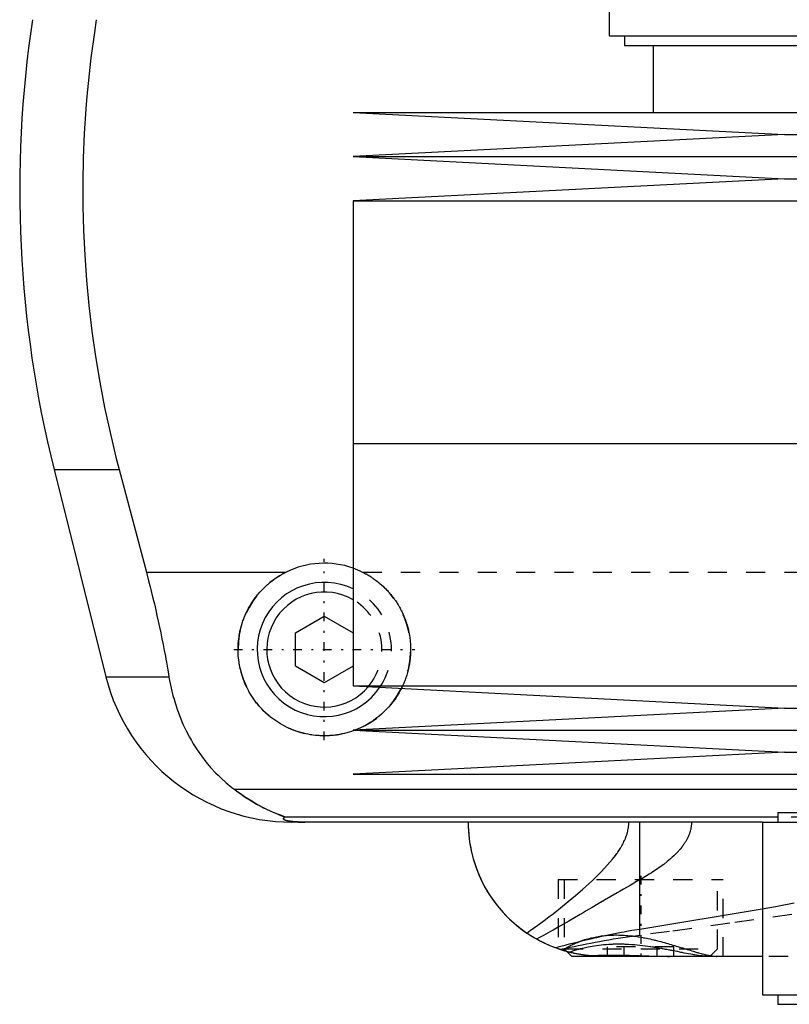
# Model space of a CAD drawing. Extents: x -90 to 90, y -144 to 599.
# Tile 2 of 10: x -62 to -22, y -70 to -18. Entities that reach past the tile are written whole.
import ezdxf

# ---------------------------------------------------------------- set-up
doc = ezdxf.new("R2010")
doc.units = 0
doc.linetypes.add('CENTER', pattern=[1.5, 0.45, -0.5, 0.05, -0.5])
doc.linetypes.add('DASHED', pattern=[2, 1, -1])
for name, color, linetype in [('AM_0', 7, 'CONTINUOUS'), ('AM_3', 7, 'DASHED'), ('AM_7', 7, 'CENTER')]:
    doc.layers.add(name, color=color, linetype=linetype)

msp = doc.modelspace()

# ---------------------------------------------------------------- linework, layer by layer
at = {"layer": 'AM_0', "color": 7, "linetype": 'CONTINUOUS'}
for p, q in [((-31.65, -10), (-31.65, -19)), ((-31.65, -19), (31.65, -19)), ((-30.85, -19), (-30.85, -19.5)), ((-30.85, -19.5), (30.85, -19.5)), ((-29.35, -19.5), (-29.35, -23)), ((-45, -23), (-22.5, -24.15)), ((-45, -23), (45, -23)), ((-22.5, -24.15), (-45, -25.3)), ((-22.5, -24.15), (22.5, -24.15)), ((-45, -25.3), (-22.5, -26.45)), ((-45, -25.3), (45, -25.3)), ((-22.5, -26.45), (-45, -27.6)), ((-22.5, -26.45), (22.5, -26.45)), ((-45, -27.6), (-45, -40.25)), ((-45, -27.6), (45, -27.6)), ((-45, -40.25), (0, -40.25)), ((-45, -40.25), (-45, -52.9)), ((-45, -40.25), (45, -40.25)), ((-60.596, -41.616), (-57.893, -52.426)), ((-60.596, -41.616), (-57.2, -41.616)), ((-57.2, -41.616), (-55.781, -46.968)), ((-55.781, -46.968), (-48.498, -46.968)), ((-48, -50.134), (-46.5, -49.268)), ((-46.5, -49.268), (-45, -50.134)), ((-48, -51.866), (-48, -50.134)), ((-46.5, -52.732), (-48, -51.866)), ((-45, -51.866), (-46.5, -52.732)), ((-57.893, -52.426), (-54.602, -52.426)), ((-45, -52.9), (-22.5, -54.05)), ((-45, -52.9), (45, -52.9)), ((-22.5, -54.05), (-45, -55.2)), ((-22.5, -54.05), (22.5, -54.05)), ((-45, -55.2), (-22.5, -56.35)), ((-45, -55.2), (45, -55.2)), ((-22.5, -56.35), (-45, -57.5)), ((-22.5, -56.35), (22.5, -56.35)), ((-45, -57.5), (45, -57.5)), ((-21.35, -58.307), (-51.173, -58.307)), ((-22.85, -59.5), (-22.85, -60)), ((-22.85, -59.5), (7.005, -59.5)), ((-22.85, -59.746), (-48.569, -59.746)), ((-23.65, -60), (-48.192, -60)), ((-30.043, -65.574), (-30.043, -60)), ((-23.65, -60), (-23.65, -69)), ((-23.65, -60), (-7.008, -60)), ((-30.043, -65.574), (-23.662, -64.515)), ((-34.069, -66.687), (-34.225, -66.637)), ((-33.848, -66.752), (-33.6, -67)), ((-23.682, -67), (-33.6, -67)), ((-23.65, -69), (-7.008, -69)), ((-22.85, -69), (-22.85, -69.5)), ((-22.85, -69.5), (7.005, -69.5))]:
    msp.add_line(p, q, dxfattribs=at)
for points in [[(-58.394, -18.159, 0), (-58.495, -18.825, 0), (-58.674, -20.156, 0), (-58.821, -21.482, 0), (-58.882, -22.142, 0), (-58.935, -22.799, 0), (-59.018, -24.102, 0), (-59.071, -25.384, 0), (-59.094, -26.642, 0), (-59.089, -27.883, 0), (-59.057, -29.149, 0), (-59.03, -29.791, 0), (-58.995, -30.438, 0), (-58.902, -31.746, 0), (-58.777, -33.067, 0), (-58.62, -34.395, 0), (-58.431, -35.726, 0), (-58.21, -37.055, 0), (-58.088, -37.717, 0), (-57.958, -38.376, 0), (-57.676, -39.685, 0), (-57.366, -40.978, 0), (-57.2, -41.616, 0)], [(-55.781, -46.968, 0), (-55.741, -47.12, 0), (-55.662, -47.424, 0), (-55.585, -47.726, 0), (-55.547, -47.877, 0), (-55.51, -48.027, 0), (-55.436, -48.327, 0), (-55.365, -48.626, 0), (-55.296, -48.924, 0), (-55.227, -49.223, 0), (-55.161, -49.525, 0), (-55.128, -49.676, 0), (-55.095, -49.827, 0), (-55.031, -50.131, 0), (-54.968, -50.435, 0), (-54.907, -50.741, 0), (-54.848, -51.047, 0), (-54.79, -51.353, 0), (-54.762, -51.506, 0), (-54.735, -51.66, 0), (-54.68, -51.966, 0), (-54.628, -52.273, 0), (-54.602, -52.426, 0)], [(-44.898, -55.205, 0), (-44.959, -55.228, 0), (-45.081, -55.27, 0), (-45.204, -55.309, 0), (-45.266, -55.328, 0), (-45.329, -55.345, 0), (-45.454, -55.377, 0), (-45.58, -55.405, 0), (-45.706, -55.429, 0), (-45.833, -55.45, 0), (-45.959, -55.467, 0), (-46.022, -55.475, 0), (-46.086, -55.481, 0), (-46.212, -55.491, 0), (-46.337, -55.497, 0), (-46.461, -55.5, 0), (-46.586, -55.499, 0), (-46.71, -55.495, 0), (-46.773, -55.492, 0), (-46.836, -55.487, 0), (-46.962, -55.476, 0), (-47.089, -55.461, 0), (-47.152, -55.453, 0), (-47.215, -55.443, 0), (-47.342, -55.421, 0), (-47.468, -55.395, 0), (-47.531, -55.38, 0), (-47.594, -55.365, 0), (-47.718, -55.332, 0), (-47.843, -55.295, 0), (-47.966, -55.255, 0), (-48.087, -55.211, 0), (-48.208, -55.163, 0), (-48.267, -55.138, 0), (-48.326, -55.113, 0), (-48.444, -55.059, 0), (-48.559, -55.001, 0), (-48.672, -54.941, 0), (-48.783, -54.878, 0), (-48.892, -54.812, 0), (-48.945, -54.778, 0), (-48.998, -54.743, 0), (-49.102, -54.671, 0), (-49.203, -54.597, 0), (-49.302, -54.521, 0), (-49.397, -54.443, 0), (-49.49, -54.363, 0), (-49.535, -54.322, 0), (-49.579, -54.281, 0), (-49.666, -54.198, 0), (-49.75, -54.113, 0), (-49.832, -54.024, 0), (-49.913, -53.933, 0), (-49.992, -53.838, 0), (-50.03, -53.79, 0), (-50.068, -53.742, 0), (-50.143, -53.642, 0), (-50.214, -53.54, 0), (-50.283, -53.436, 0), (-50.35, -53.33, 0), (-50.414, -53.221, 0), (-50.444, -53.166, 0), (-50.474, -53.111, 0), (-50.532, -52.998, 0), (-50.587, -52.884, 0), (-50.613, -52.826, 0), (-50.638, -52.768, 0), (-50.686, -52.651, 0), (-50.731, -52.532, 0), (-50.752, -52.472, 0), (-50.773, -52.412, 0), (-50.811, -52.291, 0), (-50.845, -52.17, 0), (-50.876, -52.047, 0), (-50.904, -51.924, 0), (-50.928, -51.8, 0), (-50.939, -51.739, 0), (-50.949, -51.677, 0), (-50.966, -51.553, 0), (-50.979, -51.429, 0), (-50.99, -51.306, 0), (-50.996, -51.183, 0), (-51, -51.061, 0), (-51, -51, 0), (-51, -50.94, 0), (-50.996, -50.817, 0), (-50.99, -50.694, 0), (-50.979, -50.569, 0), (-50.966, -50.444, 0), (-50.948, -50.319, 0), (-50.938, -50.256, 0), (-50.927, -50.193, 0), (-50.902, -50.067, 0), (-50.874, -49.942, 0), (-50.842, -49.816, 0), (-50.806, -49.692, 0), (-50.766, -49.568, 0), (-50.745, -49.506, 0), (-50.723, -49.445, 0), (-50.676, -49.323, 0), (-50.625, -49.203, 0), (-50.572, -49.084, 0), (-50.514, -48.966, 0), (-50.454, -48.851, 0), (-50.422, -48.794, 0), (-50.39, -48.737, 0), (-50.323, -48.626, 0), (-50.253, -48.517, 0), (-50.217, -48.463, 0), (-50.18, -48.41, 0), (-50.104, -48.306, 0), (-50.026, -48.204, 0), (-49.986, -48.155, 0), (-49.946, -48.106, 0), (-49.863, -48.01, 0), (-49.778, -47.917, 0), (-49.692, -47.828, 0), (-49.603, -47.741, 0), (-49.511, -47.656, 0), (-49.464, -47.614, 0), (-49.416, -47.573, 0), (-49.318, -47.491, 0), (-49.217, -47.413, 0), (-49.113, -47.336, 0), (-49.007, -47.263, 0), (-48.898, -47.192, 0), (-48.842, -47.158, 0), (-48.786, -47.124, 0), (-48.673, -47.059, 0), (-48.557, -46.998, 0), (-48.498, -46.968, 0)], [(-54.602, -52.426, 0), (-54.568, -52.624, 0), (-54.487, -53.017, 0), (-54.393, -53.404, 0), (-54.34, -53.595, 0), (-54.284, -53.785, 0), (-54.161, -54.159, 0), (-54.024, -54.526, 0), (-53.873, -54.885, 0), (-53.708, -55.236, 0), (-53.529, -55.579, 0), (-53.435, -55.747, 0), (-53.337, -55.912, 0), (-53.131, -56.236, 0), (-52.912, -56.55, 0), (-52.68, -56.852, 0), (-52.435, -57.144, 0), (-52.177, -57.424, 0), (-52.043, -57.559, 0), (-51.906, -57.692, 0), (-51.622, -57.947, 0), (-51.326, -58.19, 0), (-51.173, -58.307, 0)], [(-42.483, -53.029, 0), (-42.526, -53.111, 0), (-42.616, -53.272, 0), (-42.712, -53.429, 0), (-42.762, -53.506, 0), (-42.814, -53.581, 0), (-42.921, -53.728, 0), (-43.033, -53.869, 0), (-43.15, -54.005, 0), (-43.271, -54.134, 0), (-43.396, -54.258, 0), (-43.46, -54.318, 0), (-43.526, -54.377, 0), (-43.664, -54.494, 0), (-43.807, -54.605, 0), (-43.957, -54.712, 0), (-44.112, -54.814, 0), (-44.272, -54.91, 0), (-44.354, -54.955, 0), (-44.437, -54.999, 0), (-44.606, -55.082, 0), (-44.779, -55.158, 0), (-44.867, -55.193, 0)], [(-51.173, -58.307, 0), (-51.062, -58.391, 0), (-50.845, -58.549, 0), (-50.632, -58.694, 0), (-50.529, -58.762, 0), (-50.427, -58.828, 0), (-50.228, -58.949, 0), (-50.037, -59.06, 0), (-49.854, -59.159, 0), (-49.681, -59.249, 0), (-49.517, -59.329, 0), (-49.439, -59.366, 0), (-49.364, -59.401, 0), (-49.221, -59.464, 0), (-49.09, -59.52, 0), (-48.964, -59.571, 0), (-48.894, -59.599, 0), (-48.875, -59.606, 0), (-48.856, -59.614, 0), (-48.847, -59.618, 0), (-48.838, -59.621, 0), (-48.82, -59.628, 0), (-48.802, -59.635, 0), (-48.785, -59.642, 0), (-48.768, -59.649, 0), (-48.751, -59.655, 0), (-48.743, -59.658, 0), (-48.735, -59.662, 0), (-48.719, -59.668, 0), (-48.704, -59.674, 0), (-48.697, -59.677, 0), (-48.69, -59.68, 0), (-48.676, -59.685, 0), (-48.662, -59.691, 0), (-48.656, -59.693, 0), (-48.65, -59.696, 0), (-48.638, -59.701, 0), (-48.627, -59.706, 0), (-48.616, -59.711, 0), (-48.607, -59.715, 0), (-48.598, -59.719, 0), (-48.594, -59.721, 0), (-48.59, -59.723, 0), (-48.584, -59.727, 0), (-48.578, -59.73, 0), (-48.574, -59.733, 0), (-48.57, -59.736, 0), (-48.568, -59.739, 0), (-48.567, -59.74, 0), (-48.567, -59.741, 0), (-48.567, -59.743, 0), (-48.568, -59.745, 0), (-48.569, -59.746, 0)], [(-48.569, -59.746, 0), (-48.581, -59.754, 0), (-48.601, -59.769, 0), (-48.617, -59.784, 0), (-48.623, -59.792, 0), (-48.628, -59.799, 0), (-48.633, -59.815, 0), (-48.633, -59.83, 0), (-48.627, -59.844, 0), (-48.615, -59.859, 0), (-48.597, -59.874, 0), (-48.585, -59.881, 0), (-48.571, -59.888, 0), (-48.536, -59.903, 0), (-48.489, -59.918, 0), (-48.428, -59.933, 0), (-48.351, -59.948, 0), (-48.298, -59.957, 0), (-48.282, -59.959, 0), (-48.265, -59.961, 0), (-48.257, -59.963, 0), (-48.248, -59.964, 0), (-48.229, -59.966, 0), (-48.209, -59.968, 0), (-48.198, -59.97, 0), (-48.187, -59.971, 0), (-48.164, -59.973, 0), (-48.14, -59.975, 0), (-48.128, -59.977, 0), (-48.115, -59.978, 0), (-48.088, -59.98, 0), (-48.06, -59.982, 0), (-48.03, -59.984, 0), (-47.999, -59.987, 0), (-47.967, -59.989, 0), (-47.95, -59.989, 0), (-47.933, -59.99, 0), (-47.911, -59.991, 0), (-47.904, -59.992, 0), (-47.898, -59.992, 0), (-47.894, -59.992, 0), (-47.891, -59.992, 0), (-47.884, -59.993, 0), (-47.877, -59.993, 0), (-47.87, -59.993, 0), (-47.863, -59.994, 0), (-47.856, -59.994, 0), (-47.852, -59.994, 0), (-47.849, -59.994, 0), (-47.842, -59.994, 0), (-47.834, -59.995, 0), (-47.827, -59.995, 0), (-47.82, -59.995, 0), (-47.812, -59.995, 0), (-47.809, -59.996, 0), (-47.805, -59.996, 0), (-47.798, -59.996, 0), (-47.791, -59.996, 0), (-47.783, -59.996, 0), (-47.775, -59.997, 0), (-47.767, -59.997, 0), (-47.763, -59.997, 0), (-47.759, -59.997, 0), (-47.751, -59.997, 0), (-47.743, -59.997, 0), (-47.734, -59.998, 0), (-47.726, -59.998, 0), (-47.717, -59.998, 0), (-47.713, -59.998, 0), (-47.708, -59.998, 0), (-47.7, -59.998, 0), (-47.691, -59.999, 0), (-47.687, -59.999, 0), (-47.682, -59.999, 0), (-47.674, -59.999, 0), (-47.665, -59.999, 0), (-47.661, -59.999, 0), (-47.657, -59.999, 0), (-47.648, -59.999, 0), (-47.64, -59.999, 0), (-47.631, -59.999, 0), (-47.622, -60, 0), (-47.612, -60, 0), (-47.608, -60, 0), (-47.603, -60, 0), (-47.594, -60, 0), (-47.584, -60, 0), (-47.575, -60, 0), (-47.565, -60, 0), (-47.556, -60, 0), (-47.551, -60, 0), (-47.546, -60, 0), (-47.537, -60, 0), (-47.528, -60, 0), (-47.523, -60, 0)], [(-39, -60, 0), (-38.998, -60.17, 0), (-38.981, -60.514, 0), (-38.947, -60.862, 0), (-38.923, -61.037, 0), (-38.894, -61.212, 0), (-38.823, -61.564, 0), (-38.733, -61.916, 0), (-38.623, -62.266, 0), (-38.494, -62.614, 0), (-38.344, -62.958, 0), (-38.262, -63.128, 0), (-38.175, -63.297, 0), (-37.986, -63.629, 0), (-37.777, -63.954, 0), (-37.548, -64.269, 0), (-37.299, -64.574, 0), (-37.031, -64.867, 0), (-36.89, -65.009, 0), (-36.744, -65.148, 0), (-36.438, -65.414, 0), (-36.114, -65.664, 0), (-35.945, -65.783, 0)], [(-39, -60, 0), (-38.997, -60.207, 0), (-38.972, -60.625, 0), (-38.921, -61.048, 0), (-38.885, -61.261, 0), (-38.843, -61.475, 0), (-38.737, -61.901, 0), (-38.602, -62.326, 0), (-38.438, -62.747, 0), (-38.245, -63.162, 0), (-38.023, -63.567, 0), (-37.901, -63.766, 0), (-37.771, -63.962, 0), (-37.49, -64.343, 0), (-37.18, -64.708, 0), (-36.842, -65.055, 0), (-36.476, -65.382, 0), (-36.083, -65.686, 0), (-35.877, -65.829, 0), (-35.664, -65.965, 0), (-35.22, -66.216, 0), (-34.742, -66.441, 0), (-34.484, -66.545, 0)], [(-34.484, -66.545, 0), (-34.377, -66.518, 0), (-34.16, -66.464, 0), (-33.939, -66.409, 0), (-33.827, -66.381, 0), (-33.715, -66.353, 0), (-33.486, -66.296, 0), (-33.253, -66.239, 0), (-33.017, -66.181, 0), (-32.777, -66.124, 0), (-32.533, -66.066, 0), (-32.41, -66.037, 0), (-32.286, -66.009, 0), (-32.035, -65.952, 0), (-31.78, -65.897, 0), (-31.522, -65.842, 0), (-31.261, -65.789, 0), (-30.996, -65.738, 0), (-30.862, -65.713, 0), (-30.728, -65.688, 0), (-30.456, -65.641, 0), (-30.181, -65.595, 0), (-30.043, -65.574, 0)], [(-34.299, -66.612, 0), (-34.347, -66.595, 0), (-34.441, -66.56, 0), (-34.536, -66.524, 0), (-34.583, -66.506, 0), (-34.63, -66.487, 0), (-34.724, -66.448, 0), (-34.817, -66.408, 0), (-34.91, -66.366, 0), (-35.003, -66.323, 0), (-35.095, -66.279, 0), (-35.141, -66.256, 0), (-35.187, -66.232, 0), (-35.278, -66.185, 0), (-35.369, -66.136, 0), (-35.459, -66.086, 0), (-35.549, -66.034, 0), (-35.638, -65.981, 0), (-35.682, -65.953, 0), (-35.726, -65.926, 0), (-35.814, -65.87, 0), (-35.901, -65.812, 0), (-35.945, -65.783, 0)], [(-32.725, -66.962, 0), (-32.775, -66.957, 0), (-32.874, -66.945, 0), (-32.973, -66.932, 0), (-33.022, -66.925, 0), (-33.072, -66.917, 0), (-33.171, -66.901, 0), (-33.269, -66.884, 0), (-33.368, -66.865, 0), (-33.466, -66.845, 0), (-33.564, -66.823, 0), (-33.613, -66.812, 0), (-33.662, -66.8, 0), (-33.76, -66.775, 0), (-33.857, -66.749, 0), (-33.954, -66.722, 0), (-34.051, -66.693, 0), (-34.148, -66.662, 0), (-34.196, -66.647, 0), (-34.244, -66.63, 0), (-34.34, -66.597, 0), (-34.436, -66.562, 0), (-34.484, -66.545, 0)], [(-33.85, -66.751, 0), (-33.875, -66.744, 0), (-33.922, -66.731, 0), (-33.966, -66.718, 0), (-33.987, -66.712, 0), (-34.008, -66.706, 0), (-34.047, -66.694, 0), (-34.083, -66.683, 0), (-34.117, -66.672, 0), (-34.148, -66.662, 0), (-34.176, -66.653, 0), (-34.189, -66.649, 0), (-34.201, -66.645, 0), (-34.223, -66.638, 0), (-34.242, -66.631, 0), (-34.259, -66.625, 0), (-34.273, -66.621, 0), (-34.284, -66.617, 0), (-34.288, -66.616, 0), (-34.292, -66.614, 0), (-34.297, -66.612, 0), (-34.3, -66.611, 0), (-34.3, -66.611, 0)], [(-33.85, -66.751, 0), (-33.875, -66.744, 0), (-33.922, -66.731, 0), (-33.966, -66.718, 0), (-33.988, -66.712, 0), (-34.008, -66.706, 0), (-34.047, -66.694, 0), (-34.084, -66.683, 0), (-34.117, -66.672, 0), (-34.148, -66.662, 0), (-34.176, -66.653, 0), (-34.189, -66.649, 0), (-34.201, -66.645, 0), (-34.223, -66.638, 0), (-34.242, -66.631, 0), (-34.259, -66.625, 0), (-34.273, -66.621, 0), (-34.284, -66.617, 0), (-34.288, -66.616, 0), (-34.292, -66.614, 0), (-34.297, -66.612, 0), (-34.3, -66.611, 0), (-34.3, -66.611, 0)], [(-32.725, -66.962, 0), (-32.627, -66.958, 0), (-32.425, -66.95, 0), (-32.215, -66.944, 0), (-32.107, -66.941, 0), (-31.997, -66.938, 0), (-31.773, -66.935, 0), (-31.542, -66.933, 0), (-31.306, -66.933, 0), (-31.066, -66.935, 0), (-30.823, -66.939, 0), (-30.701, -66.942, 0), (-30.578, -66.944, 0), (-30.33, -66.951, 0), (-30.081, -66.959, 0), (-29.831, -66.968, 0), (-29.582, -66.976, 0), (-29.335, -66.984, 0), (-29.213, -66.988, 0), (-29.091, -66.991, 0), (-28.849, -66.997, 0), (-28.611, -67, 0), (-28.494, -67, 0)], [(-32, -67, 0), (-32.022, -67, 0), (-32.065, -67, 0), (-32.107, -66.999, 0), (-32.129, -66.999, 0), (-32.15, -66.998, 0), (-32.192, -66.997, 0), (-32.234, -66.996, 0), (-32.275, -66.995, 0), (-32.316, -66.993, 0), (-32.357, -66.991, 0), (-32.377, -66.99, 0), (-32.398, -66.989, 0), (-32.438, -66.986, 0), (-32.477, -66.984, 0), (-32.516, -66.981, 0), (-32.555, -66.978, 0), (-32.594, -66.975, 0), (-32.613, -66.973, 0), (-32.632, -66.971, 0), (-32.67, -66.968, 0), (-32.707, -66.964, 0), (-32.725, -66.962, 0)]]:
    msp.add_polyline3d(points, dxfattribs=at)
for centre, radius, start, end in [((-2.388, -27.062), 60, 171.46703, 194.03784), ((-46.5, -51), 4.5, 70.5288, 116.3628), ((-46.5, -51), 3.5, 64.6231, 325.7235), ((-46.5, -51), 3, 60, 319.7022), ((-48.192, -50), 10, 194.0378, 270)]:
    msp.add_arc(centre, radius, start, end, dxfattribs=at)
at = {"layer": 'AM_3', "color": 6, "linetype": 'DASHED'}
for p, q in [((-44.502, -46.968), (44.502, -46.968)), ((-44.867, -55.193), (-44.898, -55.205)), ((-30.043, -63.007), (-30.043, -60)), ((-30.043, -65.905), (-30.043, -60)), ((22.85, -59.746), (-22.85, -59.746)), ((-34.3, -63), (-34.3, -66.611)), ((-34.3, -63), (-25.7, -63)), ((-34, -63), (-34, -66.6)), ((-26, -66.6), (-26, -63)), ((-25.7, -67), (-25.7, -63)), ((-34.225, -66.637), (-34.299, -66.612)), ((-34, -66.6), (-33.848, -66.752)), ((-34, -66.6), (-26, -66.6)), ((-31.732, -67), (-31.732, -66.5)), ((-28.268, -66.5), (-31.732, -66.5)), ((-30.866, -67), (-30.866, -66.5)), ((-29.134, -67), (-29.134, -66.5)), ((-28.268, -67), (-28.268, -66.5)), ((-26.4, -67), (-26, -66.6)), ((-33.722, -66.785), (-33.849, -66.751)), ((-31.733, -66.983), (-32.376, -66.99)), ((-29.343, -67), (-31.733, -66.983)), ((23.682, -67), (-23.682, -67))]:
    msp.add_line(p, q, dxfattribs=at)
for points in [[(-44.502, -46.968, 0), (-44.471, -46.983, 0), (-44.411, -47.014, 0), (-44.351, -47.046, 0), (-44.322, -47.062, 0), (-44.292, -47.079, 0), (-44.234, -47.112, 0), (-44.176, -47.147, 0), (-44.118, -47.182, 0), (-44.062, -47.218, 0), (-44.005, -47.255, 0), (-43.978, -47.273, 0), (-43.95, -47.292, 0), (-43.895, -47.331, 0), (-43.841, -47.37, 0), (-43.788, -47.409, 0), (-43.735, -47.45, 0), (-43.683, -47.491, 0), (-43.658, -47.511, 0), (-43.632, -47.532, 0), (-43.582, -47.574, 0), (-43.533, -47.617, 0), (-43.508, -47.639, 0), (-43.484, -47.66, 0), (-43.436, -47.704, 0), (-43.389, -47.748, 0), (-43.366, -47.771, 0), (-43.343, -47.793, 0), (-43.298, -47.838, 0), (-43.253, -47.884, 0), (-43.209, -47.931, 0), (-43.165, -47.979, 0), (-43.122, -48.027, 0), (-43.1, -48.052, 0), (-43.079, -48.077, 0), (-43.037, -48.127, 0), (-42.995, -48.178, 0), (-42.954, -48.229, 0), (-42.914, -48.282, 0), (-42.874, -48.335, 0), (-42.855, -48.362, 0), (-42.835, -48.389, 0), (-42.797, -48.443, 0), (-42.759, -48.498, 0), (-42.723, -48.554, 0), (-42.687, -48.611, 0), (-42.651, -48.668, 0), (-42.634, -48.697, 0), (-42.617, -48.726, 0), (-42.583, -48.784, 0), (-42.551, -48.843, 0), (-42.519, -48.902, 0), (-42.488, -48.962, 0), (-42.458, -49.022, 0), (-42.443, -49.053, 0), (-42.429, -49.083, 0), (-42.4, -49.144, 0), (-42.373, -49.206, 0), (-42.347, -49.268, 0), (-42.321, -49.331, 0), (-42.297, -49.393, 0), (-42.285, -49.425, 0), (-42.273, -49.456, 0), (-42.25, -49.52, 0), (-42.229, -49.584, 0), (-42.218, -49.615, 0), (-42.208, -49.647, 0), (-42.188, -49.712, 0), (-42.17, -49.776, 0), (-42.161, -49.808, 0), (-42.152, -49.84, 0), (-42.135, -49.905, 0), (-42.119, -49.97, 0), (-42.105, -50.035, 0), (-42.091, -50.1, 0), (-42.078, -50.165, 0), (-42.072, -50.197, 0), (-42.066, -50.23, 0), (-42.056, -50.294, 0), (-42.046, -50.359, 0), (-42.037, -50.424, 0), (-42.029, -50.489, 0), (-42.022, -50.553, 0), (-42.019, -50.586, 0), (-42.016, -50.618, 0), (-42.011, -50.682, 0), (-42.007, -50.746, 0), (-42.004, -50.81, 0), (-42.002, -50.873, 0), (-42, -50.936, 0), (-42, -50.968, 0), (-42, -50.999, 0), (-42, -51.062, 0), (-42.002, -51.125, 0), (-42.004, -51.188, 0), (-42.007, -51.251, 0), (-42.011, -51.315, 0), (-42.013, -51.347, 0), (-42.016, -51.378, 0), (-42.022, -51.442, 0), (-42.029, -51.506, 0), (-42.036, -51.57, 0), (-42.045, -51.634, 0), (-42.054, -51.698, 0), (-42.06, -51.73, 0), (-42.065, -51.762, 0), (-42.076, -51.825, 0), (-42.089, -51.889, 0), (-42.095, -51.921, 0), (-42.102, -51.953, 0), (-42.116, -52.016, 0), (-42.131, -52.08, 0), (-42.139, -52.111, 0), (-42.148, -52.143, 0), (-42.165, -52.206, 0), (-42.183, -52.269, 0), (-42.202, -52.332, 0), (-42.221, -52.394, 0), (-42.242, -52.456, 0), (-42.253, -52.487, 0), (-42.264, -52.518, 0), (-42.286, -52.58, 0), (-42.31, -52.641, 0), (-42.334, -52.702, 0), (-42.359, -52.762, 0), (-42.385, -52.822, 0), (-42.399, -52.852, 0), (-42.412, -52.882, 0), (-42.44, -52.941, 0), (-42.469, -53, 0), (-42.483, -53.029, 0)], [(-48.569, -59.746, 0), (-48.568, -59.745, 0), (-48.567, -59.743, 0), (-48.567, -59.741, 0), (-48.567, -59.74, 0), (-48.568, -59.739, 0), (-48.57, -59.736, 0), (-48.574, -59.733, 0), (-48.578, -59.73, 0), (-48.584, -59.727, 0), (-48.591, -59.723, 0), (-48.594, -59.721, 0), (-48.598, -59.719, 0), (-48.607, -59.715, 0), (-48.617, -59.71, 0), (-48.627, -59.706, 0), (-48.638, -59.701, 0), (-48.65, -59.696, 0), (-48.657, -59.693, 0), (-48.663, -59.69, 0), (-48.677, -59.685, 0), (-48.691, -59.679, 0), (-48.698, -59.676, 0), (-48.705, -59.673, 0), (-48.72, -59.667, 0), (-48.736, -59.661, 0), (-48.744, -59.658, 0), (-48.752, -59.655, 0), (-48.769, -59.648, 0), (-48.786, -59.641, 0), (-48.804, -59.634, 0), (-48.822, -59.627, 0), (-48.841, -59.62, 0), (-48.85, -59.616, 0), (-48.86, -59.613, 0), (-48.879, -59.605, 0), (-48.899, -59.597, 0), (-48.97, -59.569, 0), (-49.095, -59.517, 0), (-49.231, -59.459, 0), (-49.381, -59.393, 0), (-49.46, -59.356, 0), (-49.542, -59.317, 0), (-49.715, -59.232, 0), (-49.897, -59.136, 0), (-50.088, -59.03, 0), (-50.285, -58.915, 0), (-50.482, -58.793, 0), (-50.581, -58.728, 0), (-50.68, -58.663, 0), (-50.878, -58.525, 0), (-51.075, -58.381, 0), (-51.173, -58.307, 0)], [(-47.523, -60, 0), (-47.528, -60, 0), (-47.537, -60, 0), (-47.546, -60, 0), (-47.551, -60, 0), (-47.556, -60, 0), (-47.565, -60, 0), (-47.575, -60, 0), (-47.584, -60, 0), (-47.594, -60, 0), (-47.603, -60, 0), (-47.608, -60, 0), (-47.612, -60, 0), (-47.622, -60, 0), (-47.631, -59.999, 0), (-47.64, -59.999, 0), (-47.648, -59.999, 0), (-47.657, -59.999, 0), (-47.661, -59.999, 0), (-47.665, -59.999, 0), (-47.674, -59.999, 0), (-47.682, -59.999, 0), (-47.687, -59.999, 0), (-47.691, -59.999, 0), (-47.7, -59.998, 0), (-47.708, -59.998, 0), (-47.713, -59.998, 0), (-47.717, -59.998, 0), (-47.726, -59.998, 0), (-47.734, -59.998, 0), (-47.743, -59.997, 0), (-47.751, -59.997, 0), (-47.759, -59.997, 0), (-47.763, -59.997, 0), (-47.767, -59.997, 0), (-47.775, -59.997, 0), (-47.783, -59.996, 0), (-47.791, -59.996, 0), (-47.798, -59.996, 0), (-47.805, -59.996, 0), (-47.809, -59.996, 0), (-47.812, -59.995, 0), (-47.82, -59.995, 0), (-47.827, -59.995, 0), (-47.834, -59.995, 0), (-47.842, -59.994, 0), (-47.849, -59.994, 0), (-47.852, -59.994, 0), (-47.856, -59.994, 0), (-47.863, -59.994, 0), (-47.87, -59.993, 0), (-47.894, -59.992, 0), (-47.933, -59.99, 0), (-47.95, -59.989, 0), (-47.967, -59.989, 0), (-47.999, -59.987, 0), (-48.03, -59.984, 0), (-48.06, -59.982, 0), (-48.088, -59.98, 0), (-48.115, -59.978, 0), (-48.128, -59.977, 0), (-48.14, -59.975, 0), (-48.164, -59.973, 0), (-48.187, -59.971, 0), (-48.198, -59.97, 0), (-48.209, -59.968, 0), (-48.229, -59.966, 0), (-48.248, -59.964, 0), (-48.257, -59.963, 0), (-48.265, -59.961, 0), (-48.282, -59.959, 0), (-48.298, -59.957, 0), (-48.351, -59.948, 0), (-48.428, -59.933, 0), (-48.489, -59.918, 0), (-48.536, -59.903, 0), (-48.571, -59.888, 0), (-48.585, -59.881, 0), (-48.597, -59.874, 0), (-48.615, -59.859, 0), (-48.627, -59.844, 0), (-48.633, -59.83, 0), (-48.633, -59.815, 0), (-48.628, -59.799, 0), (-48.623, -59.792, 0), (-48.617, -59.784, 0), (-48.601, -59.769, 0), (-48.581, -59.754, 0), (-48.569, -59.746, 0)], [(-35.945, -65.783, 0), (-35.757, -65.652, 0), (-35.372, -65.375, 0), (-34.974, -65.08, 0), (-34.774, -64.929, 0), (-34.574, -64.775, 0), (-34.176, -64.463, 0), (-33.784, -64.147, 0), (-33.403, -63.829, 0), (-33.034, -63.511, 0), (-32.684, -63.196, 0), (-32.516, -63.04, 0), (-32.354, -62.885, 0), (-32.04, -62.572, 0), (-31.742, -62.253, 0), (-31.466, -61.928, 0), (-31.317, -61.737, 0), (-31.277, -61.682, 0), (-31.237, -61.628, 0), (-31.218, -61.6, 0), (-31.199, -61.573, 0), (-31.161, -61.517, 0), (-31.124, -61.462, 0), (-31.089, -61.407, 0), (-31.054, -61.352, 0), (-31.021, -61.297, 0), (-31.005, -61.269, 0), (-30.989, -61.241, 0), (-30.958, -61.186, 0), (-30.928, -61.13, 0), (-30.914, -61.102, 0), (-30.899, -61.075, 0), (-30.872, -61.018, 0), (-30.845, -60.961, 0), (-30.832, -60.932, 0), (-30.819, -60.903, 0), (-30.795, -60.845, 0), (-30.772, -60.786, 0), (-30.75, -60.726, 0), (-30.729, -60.665, 0), (-30.71, -60.604, 0), (-30.702, -60.573, 0), (-30.693, -60.542, 0), (-30.677, -60.48, 0), (-30.664, -60.417, 0), (-30.652, -60.353, 0), (-30.641, -60.29, 0), (-30.633, -60.226, 0), (-30.63, -60.194, 0), (-30.627, -60.162, 0), (-30.623, -60.097, 0), (-30.621, -60.033, 0), (-30.621, -60, 0)], [(-27.35, -60, 0), (-27.35, -60.02, 0), (-27.351, -60.061, 0), (-27.353, -60.101, 0), (-27.355, -60.122, 0), (-27.356, -60.142, 0), (-27.36, -60.182, 0), (-27.365, -60.222, 0), (-27.371, -60.261, 0), (-27.378, -60.301, 0), (-27.385, -60.34, 0), (-27.389, -60.36, 0), (-27.394, -60.379, 0), (-27.403, -60.418, 0), (-27.413, -60.457, 0), (-27.424, -60.496, 0), (-27.436, -60.534, 0), (-27.449, -60.572, 0), (-27.456, -60.591, 0), (-27.462, -60.61, 0), (-27.477, -60.648, 0), (-27.492, -60.685, 0), (-27.499, -60.704, 0), (-27.507, -60.722, 0), (-27.524, -60.759, 0), (-27.541, -60.795, 0), (-27.549, -60.813, 0), (-27.558, -60.831, 0), (-27.576, -60.867, 0), (-27.595, -60.902, 0), (-27.615, -60.937, 0), (-27.634, -60.971, 0), (-27.655, -61.006, 0), (-27.665, -61.023, 0), (-27.676, -61.04, 0), (-27.697, -61.073, 0), (-27.719, -61.106, 0), (-27.741, -61.139, 0), (-27.763, -61.171, 0), (-27.786, -61.203, 0), (-27.798, -61.219, 0), (-27.809, -61.235, 0), (-27.833, -61.266, 0), (-27.857, -61.298, 0), (-27.943, -61.405, 0), (-28.102, -61.582, 0), (-28.27, -61.751, 0), (-28.356, -61.832, 0), (-28.444, -61.911, 0), (-28.623, -62.061, 0), (-28.802, -62.203, 0), (-28.985, -62.339, 0), (-29.173, -62.47, 0), (-29.364, -62.598, 0), (-29.461, -62.66, 0), (-29.558, -62.721, 0), (-29.752, -62.839, 0), (-29.946, -62.952, 0), (-30.043, -63.007, 0)], [(-30.043, -63.007, 0), (-30.215, -63.105, 0), (-30.558, -63.3, 0), (-30.897, -63.495, 0), (-31.064, -63.593, 0), (-31.231, -63.69, 0), (-31.562, -63.883, 0), (-31.889, -64.075, 0), (-32.211, -64.264, 0), (-32.529, -64.451, 0), (-32.842, -64.634, 0), (-32.996, -64.725, 0), (-33.149, -64.814, 0), (-33.449, -64.989, 0), (-33.741, -65.158, 0), (-34.024, -65.32, 0), (-34.299, -65.477, 0), (-34.566, -65.627, 0), (-34.697, -65.699, 0), (-34.825, -65.77, 0), (-35.076, -65.906, 0), (-35.319, -66.036, 0), (-35.437, -66.098, 0)], [(-23.662, -64.515, 0), (-22.974, -64.393, 0), (-21.591, -64.143, 0)], [(-22.12, -64.813, 0), (-25.345, -65.273, 0), (-28.497, -65.704, 0), (-30.043, -65.905, 0)], [(-30.043, -65.905, 0), (-30.173, -65.922, 0), (-30.43, -65.957, 0), (-30.684, -65.993, 0), (-30.81, -66.012, 0), (-30.936, -66.032, 0), (-31.183, -66.071, 0), (-31.428, -66.112, 0), (-31.669, -66.154, 0), (-31.907, -66.196, 0), (-32.142, -66.239, 0), (-32.258, -66.261, 0), (-32.373, -66.283, 0), (-32.601, -66.327, 0), (-32.825, -66.371, 0), (-33.046, -66.415, 0), (-33.263, -66.458, 0), (-33.477, -66.501, 0), (-33.582, -66.523, 0), (-33.687, -66.544, 0), (-33.894, -66.586, 0), (-34.096, -66.626, 0), (-34.197, -66.646, 0)], [(-34.069, -66.687, 0), (-34.053, -66.676, 0), (-34.02, -66.652, 0), (-33.985, -66.628, 0), (-33.967, -66.615, 0), (-33.948, -66.603, 0), (-33.91, -66.578, 0), (-33.869, -66.553, 0), (-33.827, -66.527, 0), (-33.782, -66.501, 0), (-33.736, -66.475, 0), (-33.713, -66.462, 0), (-33.689, -66.449, 0), (-33.639, -66.423, 0), (-33.587, -66.397, 0), (-33.534, -66.371, 0), (-33.479, -66.346, 0), (-33.423, -66.32, 0), (-33.394, -66.307, 0), (-33.364, -66.295, 0), (-33.304, -66.269, 0), (-33.243, -66.245, 0), (-33.211, -66.232, 0), (-33.179, -66.22, 0), (-33.114, -66.196, 0), (-33.048, -66.173, 0), (-33.014, -66.161, 0), (-32.98, -66.15, 0), (-32.91, -66.128, 0), (-32.839, -66.106, 0), (-32.766, -66.085, 0), (-32.691, -66.065, 0), (-32.616, -66.045, 0), (-32.577, -66.036, 0), (-32.538, -66.027, 0), (-32.46, -66.009, 0), (-32.379, -65.993, 0), (-32.298, -65.977, 0), (-32.216, -65.963, 0), (-32.132, -65.95, 0), (-32.09, -65.944, 0), (-32.047, -65.938, 0), (-31.962, -65.927, 0), (-31.875, -65.917, 0), (-31.787, -65.909, 0), (-31.698, -65.902, 0), (-31.608, -65.896, 0), (-31.563, -65.893, 0), (-31.517, -65.891, 0), (-31.426, -65.888, 0), (-31.333, -65.886, 0), (-31.239, -65.886, 0), (-31.145, -65.887, 0), (-31.049, -65.889, 0), (-31.002, -65.891, 0), (-30.954, -65.893, 0), (-30.858, -65.898, 0), (-30.763, -65.904, 0), (-30.667, -65.912, 0), (-30.57, -65.921, 0), (-30.474, -65.931, 0), (-30.426, -65.937, 0), (-30.378, -65.943, 0), (-30.281, -65.955, 0), (-30.185, -65.969, 0), (-30.136, -65.976, 0), (-30.088, -65.984, 0), (-29.992, -66, 0), (-29.895, -66.017, 0), (-29.847, -66.026, 0), (-29.799, -66.035, 0), (-29.703, -66.053, 0), (-29.607, -66.073, 0), (-29.511, -66.094, 0), (-29.416, -66.115, 0), (-29.321, -66.137, 0), (-29.274, -66.148, 0), (-29.227, -66.159, 0), (-29.133, -66.183, 0), (-29.04, -66.206, 0), (-28.947, -66.23, 0), (-28.855, -66.255, 0), (-28.764, -66.28, 0), (-28.718, -66.293, 0), (-28.673, -66.305, 0), (-28.583, -66.331, 0), (-28.494, -66.357, 0), (-28.405, -66.382, 0), (-28.317, -66.408, 0), (-28.23, -66.434, 0), (-28.187, -66.447, 0), (-28.144, -66.46, 0), (-28.059, -66.486, 0), (-27.975, -66.512, 0), (-27.892, -66.538, 0), (-27.81, -66.563, 0), (-27.728, -66.588, 0), (-27.688, -66.601, 0), (-27.648, -66.613, 0), (-27.569, -66.638, 0), (-27.491, -66.662, 0), (-27.414, -66.685, 0), (-27.339, -66.709, 0), (-27.264, -66.731, 0), (-27.227, -66.742, 0), (-27.191, -66.753, 0), (-27.119, -66.774, 0), (-27.048, -66.795, 0), (-27.014, -66.805, 0), (-26.979, -66.815, 0), (-26.911, -66.834, 0), (-26.845, -66.852, 0), (-26.812, -66.861, 0), (-26.78, -66.87, 0), (-26.716, -66.886, 0), (-26.655, -66.902, 0), (-26.594, -66.916, 0), (-26.536, -66.93, 0), (-26.479, -66.942, 0), (-26.452, -66.948, 0), (-26.424, -66.953, 0), (-26.371, -66.963, 0), (-26.32, -66.972, 0), (-26.27, -66.98, 0), (-26.223, -66.987, 0), (-26.177, -66.992, 0), (-26.155, -66.994, 0), (-26.133, -66.996, 0), (-26.091, -66.998, 0), (-26.051, -67, 0), (-26.032, -67, 0)], [(-29.499, -66.5, 0), (-29.637, -66.48, 0), (-29.914, -66.445, 0), (-30.192, -66.415, 0), (-30.331, -66.403, 0), (-30.469, -66.392, 0), (-30.631, -66.382, 0), (-30.677, -66.38, 0), (-30.723, -66.378, 0), (-30.746, -66.377, 0), (-30.769, -66.376, 0), (-30.815, -66.374, 0), (-30.86, -66.372, 0), (-30.906, -66.371, 0), (-30.952, -66.37, 0), (-30.997, -66.369, 0), (-31.02, -66.369, 0), (-31.043, -66.368, 0), (-31.088, -66.368, 0), (-31.134, -66.368, 0), (-31.179, -66.368, 0), (-31.223, -66.368, 0), (-31.268, -66.368, 0), (-31.29, -66.369, 0), (-31.313, -66.369, 0), (-31.357, -66.37, 0), (-31.401, -66.371, 0), (-31.445, -66.372, 0), (-31.489, -66.374, 0), (-31.532, -66.376, 0), (-31.554, -66.377, 0), (-31.576, -66.378, 0), (-31.619, -66.38, 0), (-31.662, -66.382, 0), (-31.81, -66.392, 0), (-31.935, -66.403, 0), (-32.058, -66.415, 0), (-32.298, -66.445, 0), (-32.528, -66.48, 0), (-32.747, -66.521, 0), (-32.954, -66.565, 0), (-33.149, -66.613, 0), (-33.241, -66.637, 0), (-33.33, -66.662, 0), (-33.497, -66.712, 0), (-33.651, -66.761, 0), (-33.722, -66.785, 0)], [(-28.268, -66.718, 0), (-28.3, -66.712, 0), (-28.366, -66.699, 0), (-28.432, -66.686, 0), (-28.465, -66.68, 0), (-28.498, -66.674, 0), (-28.565, -66.661, 0), (-28.632, -66.648, 0), (-28.7, -66.635, 0), (-28.767, -66.623, 0), (-28.836, -66.61, 0), (-28.87, -66.604, 0), (-28.904, -66.598, 0), (-28.973, -66.586, 0), (-29.042, -66.573, 0), (-29.112, -66.562, 0), (-29.182, -66.55, 0), (-29.252, -66.538, 0), (-29.287, -66.533, 0), (-29.322, -66.527, 0), (-29.393, -66.516, 0), (-29.464, -66.505, 0), (-29.499, -66.5, 0)], [(-26.412, -67, 0), (-26.45, -67, 0), (-26.53, -66.997, 0), (-26.613, -66.993, 0), (-26.656, -66.99, 0), (-26.7, -66.986, 0), (-26.79, -66.977, 0), (-26.883, -66.966, 0), (-26.979, -66.954, 0), (-27.078, -66.939, 0), (-27.179, -66.923, 0), (-27.231, -66.915, 0), (-27.284, -66.906, 0), (-27.391, -66.888, 0), (-27.5, -66.868, 0), (-27.612, -66.847, 0), (-27.727, -66.825, 0), (-27.844, -66.802, 0), (-27.903, -66.791, 0), (-27.963, -66.779, 0), (-28.083, -66.755, 0), (-28.206, -66.731, 0), (-28.268, -66.718, 0)], [(-32.376, -66.99, 0), (-32.429, -66.987, 0), (-32.532, -66.98, 0), (-32.633, -66.971, 0), (-32.682, -66.967, 0), (-32.731, -66.962, 0), (-32.825, -66.951, 0), (-32.917, -66.94, 0), (-33.005, -66.927, 0), (-33.091, -66.914, 0), (-33.175, -66.901, 0), (-33.216, -66.894, 0), (-33.257, -66.886, 0), (-33.337, -66.871, 0), (-33.414, -66.856, 0), (-33.489, -66.84, 0), (-33.562, -66.824, 0), (-33.631, -66.807, 0), (-33.665, -66.799, 0), (-33.698, -66.791, 0), (-33.761, -66.775, 0), (-33.821, -66.759, 0), (-33.85, -66.751, 0)], [(-32.725, -66.962, 0), (-32.764, -66.958, 0), (-32.84, -66.949, 0), (-32.914, -66.94, 0), (-32.95, -66.935, 0), (-32.986, -66.93, 0), (-33.055, -66.92, 0), (-33.124, -66.909, 0), (-33.192, -66.898, 0), (-33.258, -66.886, 0), (-33.322, -66.874, 0), (-33.354, -66.868, 0), (-33.386, -66.862, 0), (-33.447, -66.849, 0), (-33.507, -66.836, 0), (-33.565, -66.823, 0), (-33.621, -66.81, 0), (-33.676, -66.796, 0), (-33.702, -66.79, 0), (-33.728, -66.783, 0), (-33.779, -66.77, 0), (-33.827, -66.757, 0), (-33.85, -66.751, 0)]]:
    msp.add_polyline3d(points, dxfattribs=at)
for radius, start, end in [(4.5, 116.3628, 70.5288), (3.5, 325.7235, 64.6231), (3, 319.7022, 60)]:
    msp.add_arc((-46.5, -51), radius, start, end, dxfattribs=at)
at = {"layer": 'AM_7', "color": 4, "linetype": 'CENTER'}
for p, q in [((-46.5, -55.725), (-46.5, -46.275)), ((-51.225, -51), (-41.775, -51)), ((-30, -62.8), (-30, -67.2))]:
    msp.add_line(p, q, dxfattribs=at)

doc.saveas('drawing.dxf')
